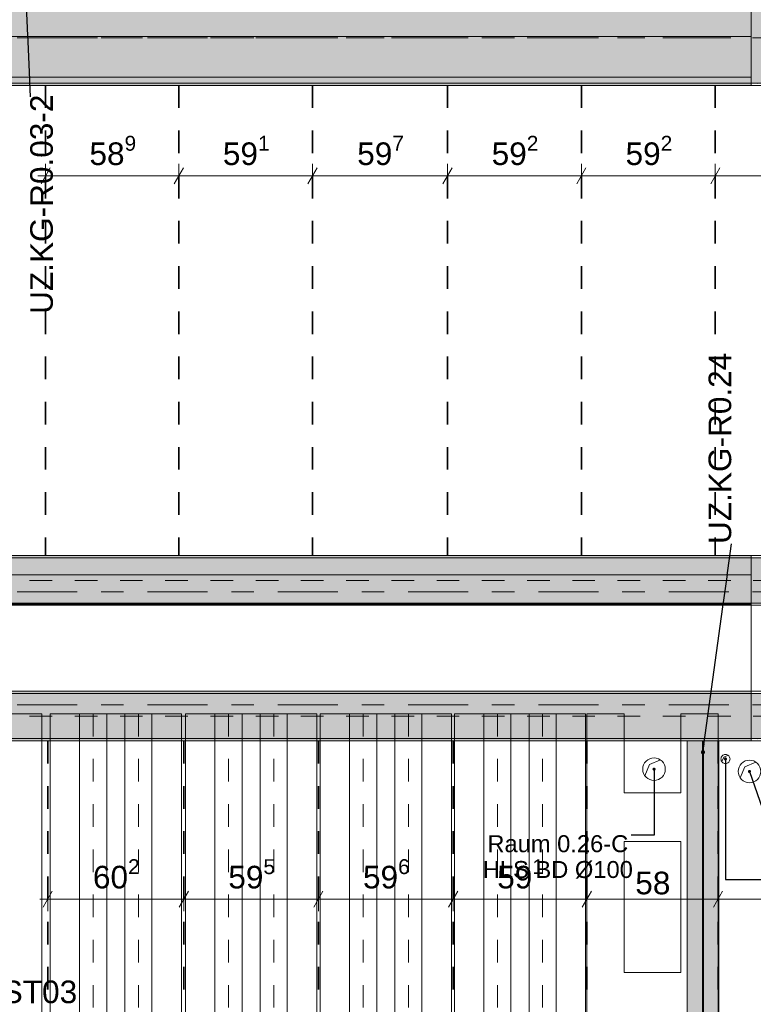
# Model space of a CAD drawing. Header units: metres. Extents: x -3.6 to 84.5, y -11 to 16.8.
# Tile 50 of 76: x 43.9 to 47.2, y 4 to 8.4. Entities that reach past the tile are written whole.
import ezdxf

# ---------------------------------------------------------------- set-up
doc = ezdxf.new("R2010")
doc.units = ezdxf.units.M
doc.header["$MEASUREMENT"] = 0
for name, pattern in [('Achse', [0.2, 0.1, -0.05, 0, -0.05]), ('Strichlinie doppelt', [0.546806, 0.264583, -0.105833, 0.070556, -0.105833]), ('STRICHPUNKT', [0.015, 0.0075, -0.00375, 0, -0.00375]), ('Wipeout_Contour', [1, 0, -1])]:
    doc.linetypes.add(name, pattern=pattern)
for name, color, linetype in [('155 - Bemaßung_ Beschriftung.Ausbau - Deckenelemente', 7, 'Continuous'), ('305 - Elemente.Linie_ Schraffur - Deckenspiegel', 7, 'Continuous'), ('451 - Universal.Achsen Raster', 7, 'Continuous'), ('605 - Struktur.Wand Innen', 7, 'Continuous'), ('607 - Struktur.Stütze', 7, 'Continuous'), ('608 - Struktur.Träger', 7, 'Continuous'), ('612 - Struktur.Stahlbau', 7, 'Continuous'), ('Neubau_612 - Struktur.Stahlbau', 7, 'Continuous')]:
    doc.layers.add(name, color=color, linetype=linetype)
doc.styles.add('ERSTELLTER_STIL_2', font='txt')
doc.dimstyles.new('ERSTELLTER_STIL__1', dxfattribs={"dimtxt": 0.1, "dimasz": 0.0532, "dimexe": 0.18, "dimexo": 0.0625, "dimgap": 0, "dimtad": 1, "dimtih": 1, "dimtoh": 1, "dimzin": 0, "dimdsep": 46, "dimtxsty": 'ERSTELLTER_STIL_2', "dimblk": 'ARROWHEAD_2', "dimblk1": 'ARROWHEAD_2', "dimblk2": 'ARROWHEAD_2', "dimcen": 0.09, "dimse1": 1, "dimse2": 1, "dimclrd": 7, "dimclre": 7, "dimclrt": 7, "dimazin": 0, "dimtfac": 1, "dimtdec": 4, "dimtmove": 0, "dimatfit": 3, "dimfxl": 1, "dimtolj": 1, "dimtzin": 0, "dimarcsym": 0})
doc.dimstyles.new('ERSTELLTER_STIL__7', dxfattribs={"dimtxt": 0.18, "dimasz": 0.03648, "dimexe": 0.18, "dimexo": 0.0625, "dimgap": 0, "dimtad": 0, "dimtih": 1, "dimtoh": 1, "dimdec": 4, "dimzin": 0, "dimdsep": 46, "dimcen": 0.09, "dimadec": 0, "dimazin": 0, "dimtfac": 1, "dimtdec": 4, "dimtmove": 0, "dimatfit": 3, "dimldrblk": 'ARROWHEAD_11', "dimfxl": 1, "dimtolj": 1, "dimtzin": 0, "dimarcsym": 0})
doc.dimstyles.new('ERSTELLTER_STIL__8', dxfattribs={"dimtxt": 0.18, "dimasz": 0.02736, "dimexe": 0.18, "dimexo": 0.0625, "dimgap": 0, "dimtad": 0, "dimtih": 1, "dimtoh": 1, "dimdec": 4, "dimzin": 0, "dimdsep": 46, "dimcen": 0.09, "dimadec": 0, "dimazin": 0, "dimtfac": 1, "dimtdec": 4, "dimtmove": 0, "dimatfit": 3, "dimldrblk": 'ARROWHEAD_11', "dimfxl": 1, "dimtolj": 1, "dimtzin": 0, "dimarcsym": 0})
pattern_1 = [(45, (0, 0), (-0.01767767, 0.01767767), [0, -0.025])]
pattern_2 = [(45, (0, 0), (-0.08485281, 0.08485281), []), (45, (-0.04243, 0.04243), (-0.08485281, 0.08485281), [0.09, -0.03])]

# ---------------------------------------------------------------- blocks, each defined once
blk = doc.blocks.new('*D38')
at = {"layer": '155 - Bemaßung_ Beschriftung.Ausbau - Deckenelemente', "color": 7, "linetype": 'Continuous', "lineweight": 5}
for p, q in [((44.0712, 7.725), (44.0308, 7.655)), ((44.051, 7.6375), (44.051, 7.7425)), ((44.6602, 7.725), (44.6198, 7.655)), ((44.64, 7.6375), (44.64, 7.7425)), ((44.0168, 7.69), (44.051, 7.69)), ((44.051, 7.69), (44.64, 7.69))]:
    blk.add_line(p, q, dxfattribs=at)
at = {"layer": '155 - Bemaßung_ Beschriftung.Ausbau - Deckenelemente', "color": 7, "lineweight": 5, "insert": (44.2446, 7.7083), "char_height": 0.1, "attachment_point": 7, "style": 'ERSTELLTER_STIL_2'}
blk.add_mtext('\\A1;{\\pql;\\fArial|b0|i0|c0|p38;58\\fArial|b0|i0|c0|p38;\\A1{\\H.66x;\\S9^  ;}}', dxfattribs=at)
blk = doc.blocks.new('ARROWHEAD_2')
at = {"color": 0, "linetype": 'Continuous', "lineweight": 0}
for p, q in [((0, 0), (-1, 0)), ((-0.378, -0.655), (0.378, 0.655))]:
    blk.add_line(p, q, dxfattribs=at)
blk = doc.blocks.new('*D39')
at = {"layer": '155 - Bemaßung_ Beschriftung.Ausbau - Deckenelemente', "color": 7, "linetype": 'Continuous', "lineweight": 5}
for p, q in [((44.6602, 7.725), (44.6198, 7.655)), ((44.64, 7.6375), (44.64, 7.7425)), ((45.2512, 7.725), (45.2108, 7.655)), ((45.231, 7.6375), (45.231, 7.7425)), ((44.64, 7.69), (45.231, 7.69))]:
    blk.add_line(p, q, dxfattribs=at)
at = {"layer": '155 - Bemaßung_ Beschriftung.Ausbau - Deckenelemente', "color": 7, "lineweight": 5, "insert": (44.8346, 7.7083), "char_height": 0.1, "attachment_point": 7, "style": 'ERSTELLTER_STIL_2'}
blk.add_mtext('\\A1;{\\pql;\\fArial|b0|i0|c0|p38;59\\fArial|b0|i0|c0|p38;\\A1{\\H.66x;\\S1^  ;}}', dxfattribs=at)
blk = doc.blocks.new('*D40')
at = {"layer": '155 - Bemaßung_ Beschriftung.Ausbau - Deckenelemente', "color": 7, "linetype": 'Continuous', "lineweight": 5}
for p, q in [((45.2512, 7.725), (45.2108, 7.655)), ((45.231, 7.6375), (45.231, 7.7425)), ((45.8482, 7.725), (45.8078, 7.655)), ((45.828, 7.6375), (45.828, 7.7425)), ((45.231, 7.69), (45.828, 7.69))]:
    blk.add_line(p, q, dxfattribs=at)
at = {"layer": '155 - Bemaßung_ Beschriftung.Ausbau - Deckenelemente', "color": 7, "lineweight": 5, "insert": (45.4286, 7.7083), "char_height": 0.1, "attachment_point": 7, "style": 'ERSTELLTER_STIL_2'}
blk.add_mtext('\\A1;{\\pql;\\fArial|b0|i0|c0|p38;59\\fArial|b0|i0|c0|p38;\\A1{\\H.66x;\\S7^  ;}}', dxfattribs=at)
blk = doc.blocks.new('*D41')
at = {"layer": '155 - Bemaßung_ Beschriftung.Ausbau - Deckenelemente', "color": 7, "linetype": 'Continuous', "lineweight": 5}
for p, q in [((45.8482, 7.725), (45.8078, 7.655)), ((45.828, 7.6375), (45.828, 7.7425)), ((46.4402, 7.725), (46.3998, 7.655)), ((46.42, 7.6375), (46.42, 7.7425)), ((45.828, 7.69), (46.42, 7.69))]:
    blk.add_line(p, q, dxfattribs=at)
at = {"layer": '155 - Bemaßung_ Beschriftung.Ausbau - Deckenelemente', "color": 7, "lineweight": 5, "insert": (46.0231, 7.7083), "char_height": 0.1, "attachment_point": 7, "style": 'ERSTELLTER_STIL_2'}
blk.add_mtext('\\A1;{\\pql;\\fArial|b0|i0|c0|p38;59\\fArial|b0|i0|c0|p38;\\A1{\\H.66x;\\S2^  ;}}', dxfattribs=at)
blk = doc.blocks.new('*D42')
at = {"layer": '155 - Bemaßung_ Beschriftung.Ausbau - Deckenelemente', "color": 7, "linetype": 'Continuous', "lineweight": 5}
for p, q in [((46.4402, 7.725), (46.3998, 7.655)), ((46.42, 7.6375), (46.42, 7.7425)), ((47.0322, 7.725), (46.9918, 7.655)), ((47.012, 7.6375), (47.012, 7.7425)), ((46.42, 7.69), (47.012, 7.69))]:
    blk.add_line(p, q, dxfattribs=at)
at = {"layer": '155 - Bemaßung_ Beschriftung.Ausbau - Deckenelemente', "color": 7, "lineweight": 5, "insert": (46.6151, 7.7083), "char_height": 0.1, "attachment_point": 7, "style": 'ERSTELLTER_STIL_2'}
blk.add_mtext('\\A1;{\\pql;\\fArial|b0|i0|c0|p38;59\\fArial|b0|i0|c0|p38;\\A1{\\H.66x;\\S2^  ;}}', dxfattribs=at)
blk = doc.blocks.new('*D43')
at = {"layer": '155 - Bemaßung_ Beschriftung.Ausbau - Deckenelemente', "color": 7, "linetype": 'Continuous', "lineweight": 5}
for p, q in [((47.0322, 7.725), (46.9918, 7.655)), ((47.012, 7.6375), (47.012, 7.7425)), ((47.6442, 7.725), (47.6038, 7.655)), ((47.624, 7.6375), (47.624, 7.7425)), ((47.012, 7.69), (47.624, 7.69))]:
    blk.add_line(p, q, dxfattribs=at)
at = {"layer": '155 - Bemaßung_ Beschriftung.Ausbau - Deckenelemente', "color": 7, "lineweight": 5, "insert": (47.2171, 7.7083), "char_height": 0.1, "attachment_point": 7, "style": 'ERSTELLTER_STIL_2'}
blk.add_mtext('\\A1;{\\pql;\\fArial|b0|i0|c0|p38;61\\fArial|b0|i0|c0|p38;\\A1{\\H.66x;\\S2^  ;}}', dxfattribs=at)
blk = doc.blocks.new('*D70')
at = {"layer": '155 - Bemaßung_ Beschriftung.Ausbau - Deckenelemente', "color": 7, "linetype": 'Continuous', "lineweight": 5}
for p, q in [((44.06, 4.4375), (44.06, 4.5425)), ((44.662, 4.4375), (44.662, 4.5425)), ((44.0258, 4.49), (44.06, 4.49)), ((44.0802, 4.525), (44.0398, 4.455)), ((44.06, 4.49), (44.662, 4.49)), ((44.6822, 4.525), (44.6418, 4.455))]:
    blk.add_line(p, q, dxfattribs=at)
at = {"layer": '155 - Bemaßung_ Beschriftung.Ausbau - Deckenelemente', "color": 7, "lineweight": 5, "insert": (44.2601, 4.5083), "char_height": 0.1, "attachment_point": 7, "style": 'ERSTELLTER_STIL_2'}
blk.add_mtext('\\A1;{\\pql;\\fArial|b0|i0|c0|p38;60\\fArial|b0|i0|c0|p38;\\A1{\\H.66x;\\S2^  ;}}', dxfattribs=at)
blk = doc.blocks.new('*D71')
at = {"layer": '155 - Bemaßung_ Beschriftung.Ausbau - Deckenelemente', "color": 7, "linetype": 'Continuous', "lineweight": 5}
for p, q in [((44.662, 4.4375), (44.662, 4.5425)), ((45.257, 4.4375), (45.257, 4.5425)), ((44.6822, 4.525), (44.6418, 4.455)), ((44.662, 4.49), (45.257, 4.49)), ((45.2772, 4.525), (45.2368, 4.455))]:
    blk.add_line(p, q, dxfattribs=at)
at = {"layer": '155 - Bemaßung_ Beschriftung.Ausbau - Deckenelemente', "color": 7, "lineweight": 5, "insert": (44.8586, 4.5083), "char_height": 0.1, "attachment_point": 7, "style": 'ERSTELLTER_STIL_2'}
blk.add_mtext('\\A1;{\\pql;\\fArial|b0|i0|c0|p38;59\\fArial|b0|i0|c0|p38;\\A1{\\H.66x;\\S5^  ;}}', dxfattribs=at)
blk = doc.blocks.new('*D72')
at = {"layer": '155 - Bemaßung_ Beschriftung.Ausbau - Deckenelemente', "color": 7, "linetype": 'Continuous', "lineweight": 5}
for p, q in [((45.257, 4.4375), (45.257, 4.5425)), ((45.853, 4.4375), (45.853, 4.5425)), ((45.2772, 4.525), (45.2368, 4.455)), ((45.257, 4.49), (45.853, 4.49)), ((45.8732, 4.525), (45.8328, 4.455))]:
    blk.add_line(p, q, dxfattribs=at)
at = {"layer": '155 - Bemaßung_ Beschriftung.Ausbau - Deckenelemente', "color": 7, "lineweight": 5, "insert": (45.4541, 4.5083), "char_height": 0.1, "attachment_point": 7, "style": 'ERSTELLTER_STIL_2'}
blk.add_mtext('\\A1;{\\pql;\\fArial|b0|i0|c0|p38;59\\fArial|b0|i0|c0|p38;\\A1{\\H.66x;\\S6^  ;}}', dxfattribs=at)
blk = doc.blocks.new('*D73')
at = {"layer": '155 - Bemaßung_ Beschriftung.Ausbau - Deckenelemente', "color": 7, "linetype": 'Continuous', "lineweight": 5}
for p, q in [((45.853, 4.4375), (45.853, 4.5425)), ((46.444, 4.4375), (46.444, 4.5425)), ((45.8732, 4.525), (45.8328, 4.455)), ((45.853, 4.49), (46.444, 4.49)), ((46.4642, 4.525), (46.4238, 4.455))]:
    blk.add_line(p, q, dxfattribs=at)
at = {"layer": '155 - Bemaßung_ Beschriftung.Ausbau - Deckenelemente', "color": 7, "lineweight": 5, "insert": (46.0476, 4.5083), "char_height": 0.1, "attachment_point": 7, "style": 'ERSTELLTER_STIL_2'}
blk.add_mtext('\\A1;{\\pql;\\fArial|b0|i0|c0|p38;59\\fArial|b0|i0|c0|p38;\\A1{\\H.66x;\\S1^  ;}}', dxfattribs=at)
blk = doc.blocks.new('*D74')
at = {"layer": '155 - Bemaßung_ Beschriftung.Ausbau - Deckenelemente', "color": 7, "linetype": 'Continuous', "lineweight": 5}
for p, q in [((46.444, 4.4375), (46.444, 4.5425)), ((47.024, 4.4375), (47.024, 4.5425)), ((46.4642, 4.525), (46.4238, 4.455)), ((46.444, 4.49), (47.024, 4.49)), ((47.0442, 4.525), (47.0038, 4.455))]:
    blk.add_line(p, q, dxfattribs=at)
at = {"layer": '155 - Bemaßung_ Beschriftung.Ausbau - Deckenelemente', "color": 7, "lineweight": 5, "insert": (46.6581, 4.51), "char_height": 0.1, "attachment_point": 7, "style": 'ERSTELLTER_STIL_2'}
blk.add_mtext('\\A1;{\\pql;\\fArial|b0|i0|c0|p38;58}', dxfattribs=at)
blk = doc.blocks.new('*D75')
at = {"layer": '155 - Bemaßung_ Beschriftung.Ausbau - Deckenelemente', "color": 7, "linetype": 'Continuous', "lineweight": 5}
for p, q in [((47.024, 4.4375), (47.024, 4.5425)), ((47.629, 4.4375), (47.629, 4.5425)), ((47.0442, 4.525), (47.0038, 4.455)), ((47.024, 4.49), (47.629, 4.49)), ((47.6492, 4.525), (47.6088, 4.455))]:
    blk.add_line(p, q, dxfattribs=at)
at = {"layer": '155 - Bemaßung_ Beschriftung.Ausbau - Deckenelemente', "color": 7, "lineweight": 5, "insert": (47.2256, 4.5083), "char_height": 0.1, "attachment_point": 7, "style": 'ERSTELLTER_STIL_2'}
blk.add_mtext('\\A1;{\\pql;\\fArial|b0|i0|c0|p38;60\\fArial|b0|i0|c0|p38;\\A1{\\H.66x;\\S5^  ;}}', dxfattribs=at)
blk = doc.blocks.new('ARROWHEAD_11')
at = {"color": 0, "linetype": 'Continuous', "lineweight": 0}
blk.add_line((0, 0), (-1, 0), dxfattribs=at)
at = {"color": 0, "linetype": 'Continuous', "lineweight": 0, "const_width": 0.25, "flags": 128}
blk.add_lwpolyline([(-0.125, 0, 1), (0.125, 0, 1)], format="xyb", close=True, dxfattribs=at)

msp = doc.modelspace()

# ---------------------------------------------------------------- hatches: boundary and pattern name
at = {"layer": '608 - Struktur.Träger', "linetype": 'Continuous', "lineweight": 0, "true_color": 0x000000}
h = msp.add_hatch(dxfattribs=at)
h.set_pattern_fill('Gips_0001', color=18, style=0, pattern_type=2)
h.set_pattern_definition(pattern_1)
h.paths.add_polyline_path([(43.87, 8.1), (43.87, 8.09), (47.17, 8.09), (47.17, 8.1)])
h = msp.add_hatch(dxfattribs=at)
h.set_pattern_fill('Gips_0001', color=18, style=0, pattern_type=2)
h.set_pattern_definition(pattern_1)
h.paths.add_polyline_path([(43.87, 6), (47.17, 6), (47.17, 6.01), (43.87, 6.01)])
h = msp.add_hatch(dxfattribs=at)
h.set_pattern_fill('Gips_0001', color=18, style=0, pattern_type=2)
h.set_pattern_definition(pattern_1)
h.paths.add_polyline_path([(43.87, 5.41), (43.87, 5.4), (47.17, 5.4), (47.17, 5.41)])
h = msp.add_hatch(dxfattribs=at)
h.set_pattern_fill('Beton__Stahlbeton_0001', color=18, style=0, pattern_type=2)
h.set_pattern_definition(pattern_2)
h.paths.add_polyline_path([(0.69, 5.4), (0.38, 5.4), (0.38, 5.2), (0.69, 5.2), (7.57, 5.2), (7.89, 5.2), (11.17, 5.2), (11.49, 5.2), (15.08, 5.2), (15.28, 5.2), (18.37, 5.2), (18.69, 5.2), (22.06, 5.2), (22.21, 5.2), (25.57, 5.2), (25.89, 5.2), (29.26, 5.2), (29.39, 5.2), (32.77, 5.2), (33.09, 5.2), (36.415, 5.2), (36.59, 5.2), (39.97, 5.2), (40.29, 5.2), (43.71, 5.2), (43.87, 5.2), (47.17, 5.2), (47.49, 5.2), (50.85, 5.2), (51, 5.2), (54.37, 5.2), (54.69, 5.2), (58.06, 5.2), (58.19, 5.2), (61.57, 5.2), (61.88, 5.2), (61.88, 5.4), (61.57, 5.4), (58.19, 5.4), (58.06, 5.4), (54.69, 5.4), (54.37, 5.4), (51, 5.4), (50.85, 5.4), (47.49, 5.4), (47.17, 5.4), (43.87, 5.4), (43.71, 5.4), (40.29, 5.4), (39.97, 5.4), (36.59, 5.4), (36.415, 5.4), (33.09, 5.4), (32.77, 5.4), (29.39, 5.4), (29.26, 5.4), (25.89, 5.4), (25.57, 5.4), (22.21, 5.4), (22.06, 5.4), (18.69, 5.4), (18.37, 5.4), (15.28, 5.4), (15.08, 5.4), (11.49, 5.4), (11.17, 5.4), (7.89, 5.4), (7.57, 5.4)])
h = msp.add_hatch(dxfattribs=at)
h.set_pattern_fill('Gips_0001', color=18, style=0, pattern_type=2)
h.set_pattern_definition(pattern_1)
h.paths.add_polyline_path([(43.87, 5.19), (47.17, 5.19), (47.17, 5.2), (43.87, 5.2)])
at = {"layer": '612 - Struktur.Stahlbau', "linetype": 'Continuous', "lineweight": 0, "true_color": 0x30307f}
msp.add_hatch(color=177, dxfattribs=at).paths.add_polyline_path([(46.8875, 5.19), (47.0275, 5.19), (47.0275, 0.71), (46.8875, 0.71)])
at = {"layer": 'Neubau_612 - Struktur.Stahlbau', "linetype": 'Continuous', "lineweight": 0, "true_color": 0x000000}
h = msp.add_hatch(dxfattribs=at)
h.set_pattern_fill('Metall__Stahl_0001', color=18, style=0, pattern_type=2)
h.set_pattern_definition([(135, (0, 0), (0.05303301, 0.05303301), []), (135, (-0.01768, -0.01768), (0.05303301, 0.05303301), [])])
h.paths.add_polyline_path([(46.9547, 5.19), (46.9547, 0.71), (46.9602, 0.71), (46.9602, 5.19)])

# ---------------------------------------------------------------- linework, layer by layer
at = {"layer": '155 - Bemaßung_ Beschriftung.Ausbau - Deckenelemente', "color": 7, "linetype": 'Achse', "lineweight": 35}
for p, q in [((44.051, 8.09), (44.051, 6.01)), ((44.64, 8.09), (44.64, 6.01)), ((45.231, 8.09), (45.231, 6.01)), ((45.828, 8.09), (45.828, 6.01)), ((46.42, 8.09), (46.42, 6.01)), ((47.012, 8.09), (47.012, 6.01)), ((44.06, 5.19), (44.06, 0.71)), ((44.662, 5.19), (44.662, 0.71)), ((45.257, 5.19), (45.257, 0.71)), ((45.853, 5.19), (45.853, 0.71)), ((46.444, 5.19), (46.444, 0.71)), ((47.024, 5.19), (47.024, 0.71))]:
    msp.add_line(p, q, dxfattribs=at)
at = {"layer": '155 - Bemaßung_ Beschriftung.Ausbau - Deckenelemente', "color": 7, "linetype": 'Continuous', "lineweight": 5}
for p, q in [((46.721, 5.085), (46.7698, 5.1059)), ((47.0406, 5.0985), (47.049, 5.118)), ((47.049, 5.118), (47.0685, 5.1263)), ((46.7001, 5.0362), (46.721, 5.085)), ((47.1221, 5.0262), (47.143, 5.075)), ((47.143, 5.075), (47.1918, 5.0959))]:
    msp.add_line(p, q, dxfattribs=at)
at = {"layer": '155 - Bemaßung_ Beschriftung.Ausbau - Deckenelemente', "color": 7, "linetype": 'Continuous', "lineweight": 9, "flags": 128}
for points in [[(46.791, 5.065, 0.414214), (46.741, 5.115, 0.414214), (46.691, 5.065, 0.414214), (46.741, 5.015, 0.414214)], [(47.077, 5.11, 0.414214), (47.057, 5.13, 0.414214), (47.037, 5.11, 0.414214), (47.057, 5.09, 0.414214)], [(47.213, 5.055, 0.414214), (47.163, 5.105, 0.414214), (47.113, 5.055, 0.414214), (47.163, 5.005, 0.414214)]]:
    msp.add_lwpolyline(points, format="xyb", close=True, dxfattribs=at)
at = {"layer": '305 - Elemente.Linie_ Schraffur - Deckenspiegel', "color": 7, "linetype": 'Continuous', "lineweight": 9}
for points in [[(43.454, 5.31), (43.454, 0.645), (43.619, 0.645), (43.619, 0.995), (43.869, 0.995), (43.869, 0.645), (44.034, 0.645), (44.034, 5.31), (43.869, 5.31), (43.869, 4.96), (43.619, 4.96), (43.619, 5.31)], [(44.201, 0.645), (44.321, 0.645), (44.321, 5.31), (44.201, 5.31)], [(44.401, 0.645), (44.521, 0.645), (44.521, 5.31), (44.401, 5.31)], [(44.7995, 0.645), (44.9195, 0.645), (44.9195, 5.31), (44.7995, 5.31)], [(44.9995, 0.645), (45.1195, 0.645), (45.1195, 5.31), (44.9995, 5.31)], [(45.395, 0.645), (45.515, 0.645), (45.515, 5.31), (45.395, 5.31)], [(45.595, 0.645), (45.715, 0.645), (45.715, 5.31), (45.595, 5.31)], [(45.9885, 0.645), (46.1085, 0.645), (46.1085, 5.31), (45.9885, 5.31)], [(46.1885, 0.645), (46.3085, 0.645), (46.3085, 5.31), (46.1885, 5.31)], [(46.444, 5.31), (46.444, 0.645), (46.609, 0.645), (46.609, 0.995), (46.859, 0.995), (46.859, 0.645), (47.024, 0.645), (47.024, 5.31), (46.859, 5.31), (46.859, 4.96), (46.609, 4.96), (46.609, 5.31)], [(46.609, 4.165), (46.859, 4.165), (46.859, 4.745), (46.609, 4.745)]]:
    msp.add_lwpolyline(points, close=True, dxfattribs=at)
at = {"layer": '305 - Elemente.Linie_ Schraffur - Deckenspiegel', "color": 7, "linetype": 'Continuous', "lineweight": 9, "flags": 128}
for points in [[(44.071, 5.31), (44.651, 5.31), (44.651, 0.645), (44.071, 0.645)], [(44.6695, 5.31), (45.2495, 5.31), (45.2495, 0.645), (44.6695, 0.645)], [(45.265, 5.31), (45.845, 5.31), (45.845, 0.645), (45.265, 0.645)], [(45.8585, 5.31), (46.4385, 5.31), (46.4385, 0.645), (45.8585, 0.645)]]:
    msp.add_lwpolyline(points, close=True, dxfattribs=at)
at = {"layer": '305 - Elemente.Linie_ Schraffur - Deckenspiegel', "color": 7, "linetype": 'STRICHPUNKT', "lineweight": 9}
for points in [[(44.261, 5.31), (44.261, 0.645)], [(44.461, 5.31), (44.461, 0.645)], [(44.8595, 5.31), (44.8595, 0.645)], [(45.0595, 5.31), (45.0595, 0.645)], [(45.455, 5.31), (45.455, 0.645)], [(45.655, 5.31), (45.655, 0.645)], [(46.0485, 5.31), (46.0485, 0.645)], [(46.2485, 5.31), (46.2485, 0.645)]]:
    msp.add_lwpolyline(points, dxfattribs=at)
at = {"layer": '451 - Universal.Achsen Raster', "color": 160, "linetype": 'Strichlinie doppelt', "lineweight": 9, "true_color": 0x3232ff}
msp.add_line((64.935, 5.35), (-3.175, 5.35), dxfattribs=at)
at = {"layer": '608 - Struktur.Träger', "color": 7, "linetype": 'Continuous', "lineweight": 13}
for p, q in [((0.38, 8.09), (61.88, 8.09)), ((0.38, 6.01), (61.88, 6.01)), ((47.17, 6), (43.87, 6)), ((47.49, 6), (47.17, 6)), ((0.38, 5.41), (61.88, 5.41)), ((47.17, 5.4), (43.87, 5.4)), ((47.49, 5.4), (47.17, 5.4)), ((0.38, 5.19), (61.88, 5.19))]:
    msp.add_line(p, q, dxfattribs=at)
at = {"layer": '608 - Struktur.Träger', "color": 7, "linetype": 'Continuous', "lineweight": 5}
for p, q in [((47.17, 8.09), (43.87, 8.09)), ((47.17, 8.1), (47.17, 8.09)), ((47.17, 6.01), (43.87, 6.01)), ((47.17, 6.01), (47.17, 6)), ((47.17, 5.41), (43.87, 5.41)), ((47.17, 5.41), (47.17, 5.4)), ((47.17, 5.19), (43.87, 5.19)), ((47.17, 5.2), (47.17, 5.19))]:
    msp.add_line(p, q, dxfattribs=at)
at = {"layer": '608 - Struktur.Träger', "color": 7, "linetype": 'Achse', "lineweight": 9}
msp.add_line((0.38, 5.3), (61.88, 5.3), dxfattribs=at)
at = {"layer": '608 - Struktur.Träger', "color": 7, "linetype": 'Continuous', "lineweight": 13, "flags": 128}
for points in [[(61.88, 8.1), (61.57, 8.1), (54.69, 8.1), (54.37, 8.1), (51.09, 8.1), (50.77, 8.1), (47.49, 8.1), (47.17, 8.1), (43.87, 8.1), (38.13, 8.1), (33.09, 8.1), (32.77, 8.1), (25.89, 8.1), (25.57, 8.1), (18.71, 8.1), (14.77, 8.1), (11.76, 8.1), (11.17, 8.1), (7.89, 8.1), (7.57, 8.1), (0.69, 8.1), (0.38, 8.1)], [(61.88, 5.2), (61.57, 5.2), (58.19, 5.2), (58.06, 5.2), (54.69, 5.2), (54.37, 5.2), (51, 5.2), (50.85, 5.2), (47.49, 5.2), (47.17, 5.2), (43.87, 5.2), (43.71, 5.2), (40.29, 5.2), (39.97, 5.2), (36.59, 5.2), (36.415, 5.2), (33.09, 5.2), (32.77, 5.2)]]:
    msp.add_lwpolyline(points, dxfattribs=at)
at = {"layer": 'Neubau_612 - Struktur.Stahlbau', "color": 1, "linetype": 'Continuous', "lineweight": 13}
for p, q in [((46.8875, 5.19), (46.8875, 0.71)), ((46.8875, 5.19), (47.0275, 5.19)), ((47.0275, 5.19), (47.0275, 0.71))]:
    msp.add_line(p, q, dxfattribs=at)
at = {"layer": 'Neubau_612 - Struktur.Stahlbau', "color": 1, "linetype": 'Continuous', "lineweight": 9}
for p, q in [((46.9547, 5.19), (46.9547, 0.71)), ((46.9602, 5.19), (46.9547, 5.19)), ((46.9602, 5.19), (46.9602, 0.71))]:
    msp.add_line(p, q, dxfattribs=at)
at = {"layer": 'Neubau_612 - Struktur.Stahlbau', "color": 1, "linetype": 'Achse', "lineweight": 9}
msp.add_line((46.9575, 5.19), (46.9575, 0.71), dxfattribs=at)

# ---------------------------------------------------------------- texts
at = {"layer": '155 - Bemaßung_ Beschriftung.Ausbau - Deckenelemente', "color": 1, "linetype": 'Continuous', "lineweight": 9, "char_height": 0.1, "rotation": 90, "style": 'ERSTELLTER_STIL_2'}
for s, insert, attachment_point in [('\\A1;{\\pqc;\\fArial|b0|i0|c0|p38;UZ.KG-R0.03-2}', (43.9828, 7.5641), 2), ('\\A1;{\\pql;\\fArial|b0|i0|c0|p38;UZ.KG-R0.24}', (47.0837, 6.0612), 7)]:
    msp.add_mtext(s, dxfattribs=dict(at, insert=insert, attachment_point=attachment_point))
at = {"layer": '155 - Bemaßung_ Beschriftung.Ausbau - Deckenelemente', "color": 7, "linetype": 'Continuous', "lineweight": 9, "insert": (46.3156, 4.7728), "char_height": 0.075, "attachment_point": 2, "line_spacing_factor": 0.913298, "style": 'ERSTELLTER_STIL_2'}
msp.add_mtext('\\A1;{\\pqc;\\fArial|b0|i0|c0|p38;Raum 0.26-C\\P\\pqc;\\fArial|b0|i0|c0|p38;HLS BD\\fArial|b0|i0|c0|p38; Ø\\fArial|b0|i0|c0|p38;100}', dxfattribs=at)
at = {"layer": '155 - Bemaßung_ Beschriftung.Ausbau - Deckenelemente', "color": 1, "linetype": 'Continuous', "lineweight": 9, "insert": (44.3537, 3.8738), "char_height": 0.1, "attachment_point": 9, "line_spacing_factor": 0.913298, "style": 'ERSTELLTER_STIL_2'}
msp.add_mtext('\\A1;{\\pqc;\\fArial|b0|i0|c0|p38;TW\\fArial|b0|i0|c0|p38;-ST0\\fArial|b0|i0|c0|p38;3\\P\\pqc;\\fArial|b0|i0|c0|p38;HLS BD Ø 100}', dxfattribs=at)

# ---------------------------------------------------------------- dimensions: what is measured, and where the dimension line sits
at = {"layer": '155 - Bemaßung_ Beschriftung.Ausbau - Deckenelemente', "color": 7, "linetype": 'Continuous', "lineweight": 5}
for base, p1, p2, picture, middle in [((44.662, 4.49), (44.06, 5.19), (44.662, 5.19), '*D70', (44.4714, 4.56)), ((45.2569889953, 4.4899822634), (44.6619889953, 5.1899822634), (45.2569889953, 5.1899822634), '*D71', (45.0698552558, 4.5599822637)), ((45.853, 4.49), (45.257, 5.19), (45.853, 5.19), '*D72', (45.6654, 4.56)), ((46.444, 4.49), (45.853, 5.19), (46.444, 5.19), '*D73', (46.2589, 4.56)), ((47.024, 4.49), (46.444, 5.19), (47.024, 5.19), '*D74', (46.7343, 4.56)), ((47.6289889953, 4.4899822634), (47.0239889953, 5.1899822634), (47.6289889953, 5.1899822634), '*D75', (47.4368552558, 4.5599822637))]:
    dim = msp.add_linear_dim(base=base, p1=p1, p2=p2, dimstyle='ERSTELLTER_STIL__1', dxfattribs=at)
    dim.commit()
    dim.dimension.update_dxf_attribs({"geometry": picture, "text_midpoint": middle, "dimtype": 160})

# ---------------------------------------------------------------- leaders
at = {"layer": '155 - Bemaßung_ Beschriftung.Ausbau - Deckenelemente', "color": 7, "linetype": 'Continuous', "lineweight": 9, "annotation_type": 0, "has_hookline": 1}
for points, hookline_direction, text_width in [([(47.057, 5.11), (47.057, 4.5768), (47.3138, 4.5768)], 0, 0.6087), ([(46.741, 5.065), (46.741, 4.7728), (46.6406, 4.7728)], 1, 0.6499), ([(47.163, 5.055), (47.2428, 4.8268), (47.3134, 4.8268)], 0, 0.6499)]:
    msp.add_leader(points, dimstyle='ERSTELLTER_STIL__8', dxfattribs=dict(at, hookline_direction=hookline_direction, text_width=text_width))

# ---------------------------------------------------------------- wipeouts: each hides what was drawn before it
at = {"color": 254, "linetype": 'Wipeout_Contour', "lineweight": 0, "ltscale": 185.023393}
msp.add_wipeout([(43.87, 8.1255), (47.17, 8.1255), (47.17, 8.3055), (43.87, 8.3055)], dxfattribs=at).dxf.layer = '605 - Struktur.Wand Innen'
at = {"color": 254, "linetype": 'Wipeout_Contour', "lineweight": 0, "ltscale": 183.586077}
msp.add_wipeout([(43.87, 5.925), (43.87, 5.795), (47.17, 5.795), (47.17, 5.925)], dxfattribs=at).dxf.layer = '605 - Struktur.Wand Innen'

# ---------------------------------------------------------------- next in the draw order: hatches: boundary and pattern name
at = {"layer": '607 - Struktur.Stütze', "linetype": 'Continuous', "lineweight": 0, "true_color": 0x000000}
h = msp.add_hatch(dxfattribs=at)
h.set_pattern_fill('Gips_0001', color=18, style=0, pattern_type=2)
h.set_pattern_definition(pattern_1)
h.paths.add_polyline_path([(47.17, 8.51), (47.17, 8.09), (47.49, 8.09), (47.49, 8.51), (47.41, 8.51), (47.41, 8.5), (47.48, 8.5), (47.48, 8.1), (47.18, 8.1), (47.18, 8.5), (47.26, 8.5), (47.26, 8.51)])
h = msp.add_hatch(dxfattribs=at)
h.set_pattern_fill('Gips_0001', color=18, style=0, pattern_type=2)
h.set_pattern_definition(pattern_1)
h.paths.add_polyline_path([(47.17, 6.01), (47.17, 5.19), (47.49, 5.19), (47.49, 6.01)])
h.paths.add_polyline_path([(47.18, 5.2), (47.18, 6), (47.48, 6), (47.48, 5.2)], flags=0)
at = {"layer": '608 - Struktur.Träger', "linetype": 'Continuous', "lineweight": 0, "true_color": 0x000000}
h = msp.add_hatch(dxfattribs=at)
h.set_pattern_fill('Beton__Stahlbeton_0001', color=18, style=0, pattern_type=2)
h.set_pattern_definition(pattern_2)
h.paths.add_polyline_path([(0.69, 8.5), (0.38, 8.5), (0.38, 8.1), (0.69, 8.1), (7.57, 8.1), (7.89, 8.1), (11.17, 8.1), (11.76, 8.1), (14.77, 8.1), (18.71, 8.1), (25.57, 8.1), (25.89, 8.1), (32.77, 8.1), (33.09, 8.1), (38.13, 8.1), (43.87, 8.1), (47.17, 8.1), (47.49, 8.1), (50.77, 8.1), (51.09, 8.1), (54.37, 8.1), (54.69, 8.1), (61.57, 8.1), (61.88, 8.1), (61.88, 8.5), (61.57, 8.5), (54.69, 8.5), (54.37, 8.5), (51.09, 8.5), (50.77, 8.5), (47.49, 8.5), (47.17, 8.5), (43.88, 8.5), (43.6, 8.5), (40.29, 8.5), (39.97, 8.5), (36.59, 8.5), (36.45, 8.5), (33.09, 8.5), (32.77, 8.5), (30.75, 8.5), (30.62, 8.5), (29.395, 8.5), (29.265, 8.5), (25.89, 8.5), (25.57, 8.5), (22.345, 8.5), (21.645, 8.5), (18.69, 8.5), (18.37, 8.5), (15.29, 8.5), (14.77, 8.5), (11.49, 8.5), (11.17, 8.5), (7.89, 8.5), (7.57, 8.5)])
h = msp.add_hatch(dxfattribs=at)
h.set_pattern_fill('Beton__Stahlbeton_0001', color=18, style=0, pattern_type=2)
h.set_pattern_definition(pattern_2)
h.paths.add_polyline_path([(0.69, 6), (0.38, 6), (0.38, 5.8), (0.69, 5.8), (7.57, 5.8), (7.89, 5.8), (11.17, 5.8), (11.49, 5.8), (15.08, 5.8), (15.28, 5.8), (18.37, 5.8), (18.69, 5.8), (22.06, 5.8), (22.21, 5.8), (25.57, 5.8), (25.89, 5.8), (32.77, 5.8), (33.09, 5.8), (36.415, 5.8), (36.59, 5.8), (39.97, 5.8), (43.87, 5.8), (47.17, 5.8), (47.49, 5.8), (54.37, 5.8), (54.69, 5.8), (61.57, 5.8), (61.88, 5.8), (61.88, 6), (61.57, 6), (54.69, 6), (54.37, 6), (47.49, 6), (47.17, 6), (43.87, 6), (39.54, 6), (38.47, 6), (38.13, 6), (33.09, 6), (32.77, 6), (25.89, 6), (25.57, 6), (18.71, 6), (14.84, 6), (11.76, 6), (11.51, 6), (11.49, 6), (11.17, 6), (7.89, 6), (7.57, 6)])
h = msp.add_hatch(dxfattribs=at)
h.set_pattern_fill('Gips_0001', color=18, style=0, pattern_type=2)
h.set_pattern_definition(pattern_1)
h.paths.add_polyline_path([(43.87, 5.79), (47.17, 5.79), (47.17, 5.8), (43.87, 5.8)])

# ---------------------------------------------------------------- next in the draw order: linework, layer by layer
at = {"layer": '451 - Universal.Achsen Raster', "color": 160, "linetype": 'Strichlinie doppelt', "lineweight": 9, "true_color": 0x3232ff}
for p, q in [((64.935, 8.3), (-3.175, 8.3)), ((64.935, 5.85), (-3.175, 5.85))]:
    msp.add_line(p, q, dxfattribs=at)
at = {"layer": '605 - Struktur.Wand Innen', "color": 7, "linetype": 'Continuous', "lineweight": 13, "flags": 128}
for points in [[(47.17, 8.3055), (43.87, 8.3055)], [(43.87, 8.1255), (47.17, 8.1255)], [(47.17, 5.925), (43.87, 5.925)], [(43.87, 5.795), (47.17, 5.795)]]:
    msp.add_lwpolyline(points, dxfattribs=at)
at = {"layer": '607 - Struktur.Stütze', "color": 7, "linetype": 'Continuous', "lineweight": 5, "flags": 128}
msp.add_lwpolyline([(47.26, 8.51), (47.17, 8.51), (47.17, 8.09), (47.49, 8.09), (47.49, 8.51), (47.41, 8.51)], dxfattribs=at)
msp.add_lwpolyline([(47.17, 6.01), (47.17, 5.19), (47.49, 5.19), (47.49, 6.01)], close=True, dxfattribs=at)
at = {"layer": '608 - Struktur.Träger', "color": 7, "linetype": 'Achse', "lineweight": 9}
for p, q in [((0.38, 8.3), (61.88, 8.3)), ((0.38, 5.9), (61.88, 5.9))]:
    msp.add_line(p, q, dxfattribs=at)
at = {"layer": '608 - Struktur.Träger', "color": 7, "linetype": 'Continuous', "lineweight": 5}
for p, q in [((47.17, 5.8), (47.17, 5.79)), ((47.17, 5.79), (43.87, 5.79))]:
    msp.add_line(p, q, dxfattribs=at)
at = {"layer": '608 - Struktur.Träger', "color": 7, "linetype": 'Continuous', "lineweight": 13}
msp.add_line((0.38, 5.79), (61.88, 5.79), dxfattribs=at)
at = {"layer": '608 - Struktur.Träger', "color": 7, "linetype": 'Continuous', "lineweight": 13, "flags": 128}
msp.add_lwpolyline([(61.88, 5.8), (61.57, 5.8), (54.69, 5.8), (54.37, 5.8), (47.49, 5.8), (47.17, 5.8), (43.87, 5.8), (39.97, 5.8), (36.59, 5.8), (36.415, 5.8), (33.09, 5.8), (32.77, 5.8)], dxfattribs=at)

# ---------------------------------------------------------------- next in the draw order: dimensions: what is measured, and where the dimension line sits
at = {"layer": '155 - Bemaßung_ Beschriftung.Ausbau - Deckenelemente', "color": 7, "linetype": 'Continuous', "lineweight": 5}
for base, p1, p2, picture, middle in [((44.64, 7.69), (44.051, 6.01), (44.64, 8.09), '*D38', (44.4559, 7.76)), ((45.231, 7.69), (44.64, 8.09), (45.231, 8.09), '*D39', (45.0459, 7.76)), ((45.828, 7.69), (45.231, 8.09), (45.828, 8.09), '*D40', (45.6399, 7.76)), ((46.42, 7.69), (45.828, 8.09), (46.42, 8.09), '*D41', (46.2344, 7.76)), ((47.012, 7.69), (46.42, 8.09), (47.012, 8.09), '*D42', (46.8264, 7.76)), ((47.624, 7.69), (47.012, 8.09), (47.624, 8.09), '*D43', (47.4284, 7.76))]:
    dim = msp.add_linear_dim(base=base, p1=p1, p2=p2, dimstyle='ERSTELLTER_STIL__1', dxfattribs=at)
    dim.commit()
    dim.dimension.update_dxf_attribs({"geometry": picture, "text_midpoint": middle, "dimtype": 160})

# ---------------------------------------------------------------- next in the draw order: leaders
at = {"layer": '155 - Bemaßung_ Beschriftung.Ausbau - Deckenelemente', "color": 1, "linetype": 'Continuous', "lineweight": 9, "annotation_type": 0, "has_hookline": 1, "horizontal_direction": (0, 1, 0)}
for points, hookline_direction, text_width in [([(43.96, 8.56), (43.9828, 8.0397)], 1, 0.9512), ([(46.9575, 5.14), (47.0837, 6.0612)], 0, 0.8278)]:
    msp.add_leader(points, dimstyle='ERSTELLTER_STIL__7', dxfattribs=dict(at, hookline_direction=hookline_direction, text_width=text_width))

doc.saveas('drawing.dxf')
